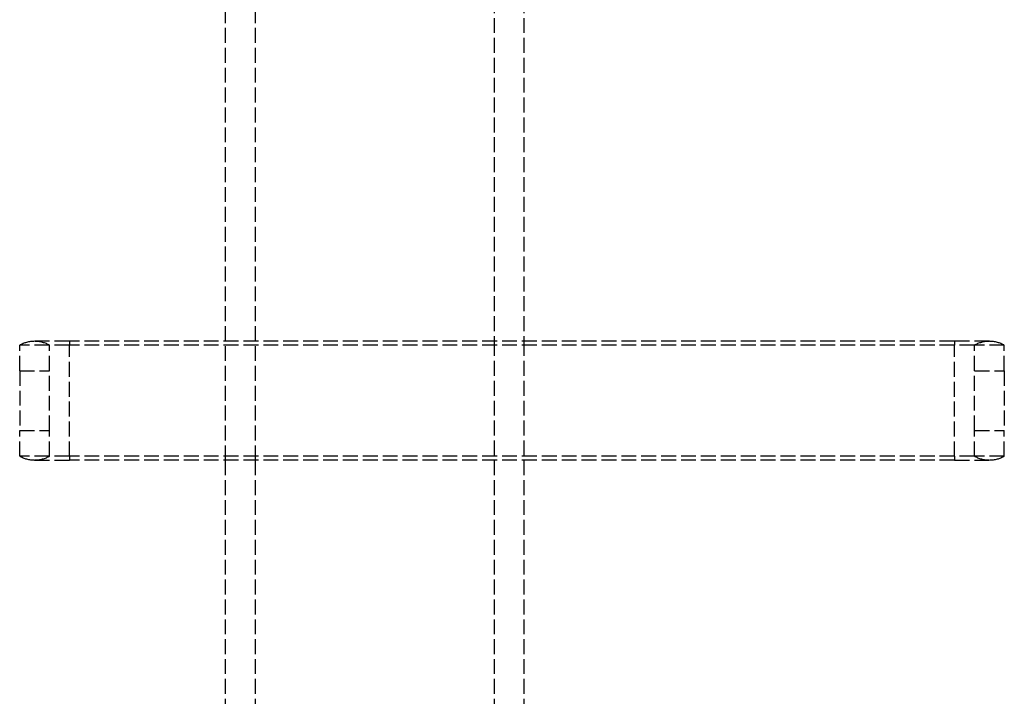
# Model space of a CAD drawing. Header units: millimetres. Extents: x -108 to 0, y 0 to 585.
# Tile 3 of 5: x -106 to -7, y 68 to 136. Entities that reach past the tile are written whole.
import ezdxf

# ---------------------------------------------------------------- set-up
doc = ezdxf.new("R2010")
doc.units = ezdxf.units.MM
doc.header["$LTSCALE"] = 10
doc.linetypes.add('ALLCAD_Strich', pattern=[0.2, 0.15, -0.05])
doc.layers.add('BESCH_KONT_sich_schn_ansi_2d', color=40, linetype='Continuous')

msp = doc.modelspace()

# ---------------------------------------------------------------- linework, layer by layer
at = {"layer": 'BESCH_KONT_sich_schn_ansi_2d', "linetype": 'ALLCAD_Strich', "extrusion": (0, 1, -2.22045e-16)}
for p, q in [((-85, 103.828), (-85, 272.328)), ((-82, 103.828), (-82, 272.328)), ((-58, 272.328), (-58, 103.828)), ((-55, 272.328), (-55, 103.828)), ((-105.7, 100.828), (-105.7, 103.426)), ((-102.7, 103.426), (-105.7, 103.426)), ((-100.7, 103.828), (-104.2, 103.828)), ((-102.7, 100.828), (-102.7, 103.426)), ((-100.7, 103.426), (-102.7, 103.426)), ((-100.7, 103.828), (-100.7, 103.426)), ((-11.7, 103.828), (-100.7, 103.828)), ((-11.7, 103.426), (-100.7, 103.426)), ((-100.7, 92.23), (-100.7, 103.426)), ((-85, 91.828), (-85, 103.828)), ((-82, 91.828), (-82, 103.828)), ((-58, 103.828), (-58, 91.828)), ((-55, 103.828), (-55, 91.828)), ((-11.7, 103.828), (-11.7, 103.426)), ((-8.2, 103.828), (-11.7, 103.828)), ((-9.7, 103.426), (-11.7, 103.426)), ((-11.7, 92.23), (-11.7, 103.426)), ((-9.7, 100.828), (-9.7, 103.426)), ((-6.7, 103.426), (-9.7, 103.426)), ((-6.7, 100.828), (-6.7, 103.426)), ((-105.7, 100.828), (-102.7, 100.828)), ((-105.7, 100.828), (-105.7, 94.828)), ((-102.7, 94.828), (-102.7, 100.828)), ((-9.7, 100.828), (-6.7, 100.828)), ((-9.7, 94.828), (-9.7, 100.828)), ((-6.7, 100.828), (-6.7, 94.828)), ((-105.7, 94.828), (-102.7, 94.828)), ((-105.7, 92.23), (-105.7, 94.828)), ((-102.7, 92.23), (-102.7, 94.828)), ((-9.7, 94.828), (-6.7, 94.828)), ((-9.7, 92.23), (-9.7, 94.828)), ((-6.7, 92.23), (-6.7, 94.828)), ((-102.7, 92.23), (-105.7, 92.23)), ((-100.7, 92.23), (-102.7, 92.23)), ((-11.7, 92.23), (-100.7, 92.23)), ((-100.7, 92.23), (-100.7, 91.828)), ((-9.7, 92.23), (-11.7, 92.23)), ((-11.7, 92.23), (-11.7, 91.828)), ((-6.7, 92.23), (-9.7, 92.23)), ((-104.2, 91.828), (-100.7, 91.828)), ((-11.7, 91.828), (-100.7, 91.828)), ((-85, 56.328), (-85, 91.828)), ((-82, 56.328), (-82, 91.828)), ((-58, 91.828), (-58, 56.328)), ((-55, 91.828), (-55, 56.328)), ((-11.7, 91.828), (-8.2, 91.828))]:
    msp.add_line(p, q, dxfattribs=at)
at = {"layer": 'BESCH_KONT_sich_schn_ansi_2d', "linetype": 'ALLCAD_Strich', "extrusion": (0, -2.22045e-16, -1)}
for centre, start, end in [((104.2, 100.828), 60, 90), ((104.2, 100.828), 90, 120), ((8.2, 100.828), 60, 90), ((8.2, 100.828), 90, 120), ((104.2, 94.828), 270, 300), ((104.2, 94.828), 240, 270), ((8.2, 94.828), 270, 300), ((8.2, 94.828), 240, 270)]:
    msp.add_arc(centre, 3, start, end, dxfattribs=at)

doc.saveas('drawing.dxf')
